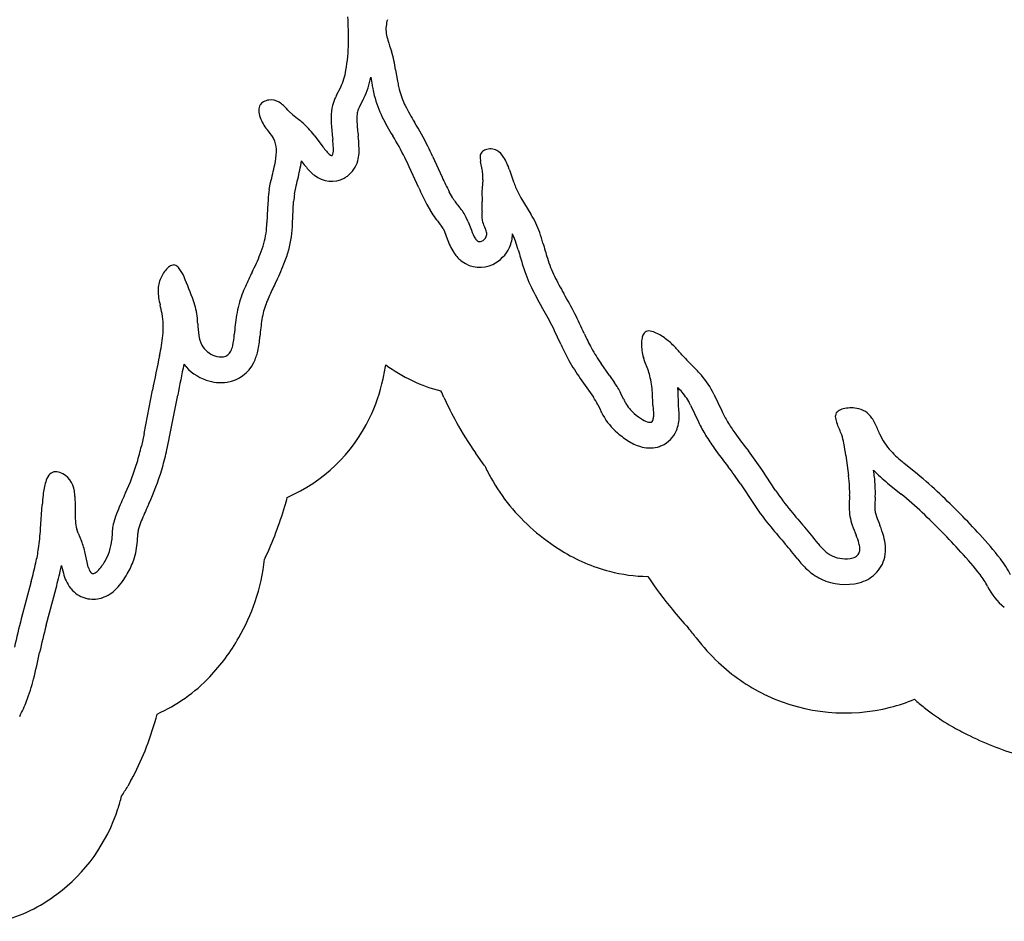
# Model space of a CAD drawing. Extents: x 0.09 to 7.78, y 0.05 to 9.07.
# Tile 3 of 12: x 3.66 to 5.58, y 0.79 to 2.55. Entities that reach past the tile are written whole.
import ezdxf

# ---------------------------------------------------------------- set-up
doc = ezdxf.new("R2010")
doc.units = 0

msp = doc.modelspace()

# ---------------------------------------------------------------- linework, layer by layer
at = {"layer": 'Default', "color": 12, "linetype": 'CONTINUOUS'}
for p, q in [((4.392852, 2.447703), (4.396488, 2.425549)), ((4.396488, 2.425549), (4.397511, 2.420171)), ((4.277884, 2.398287), (4.285851, 2.413609)), ((4.191998, 2.36041), (4.185843, 2.366307)), ((4.191998, 2.36041), (4.20153, 2.352645)), ((4.234409, 2.3201), (4.251153, 2.297743)), ((4.464754, 2.279387), (4.483372, 2.238454)), ((4.56155, 2.253572), (4.558328, 2.269008)), ((4.614676, 2.252861), (4.622603, 2.22937)), ((4.146792, 2.214663), (4.149461, 2.228284)), ((4.562363, 2.233477), (4.561117, 2.216862)), ((4.562363, 2.233477), (4.562574, 2.242431)), ((4.504268, 2.197529), (4.497358, 2.209744)), ((4.144367, 2.194701), (4.143342, 2.177567)), ((4.636785, 2.198616), (4.656353, 2.166502)), ((4.143342, 2.177567), (4.142357, 2.149905)), ((4.53435, 2.151877), (4.530505, 2.160336)), ((4.53435, 2.151877), (4.540446, 2.135351)), ((4.878319, 1.879054), (4.875386, 1.887797)), ((4.883827, 1.864743), (4.878319, 1.879054)), ((4.809316, 1.852861), (4.793115, 1.875704)), ((4.809316, 1.852861), (4.819232, 1.838464)), ((3.903029, 1.739622), (3.919317, 1.823995)), ((4.836845, 1.806431), (4.831515, 1.817833)), ((4.893619, 1.79457), (4.892916, 1.81935)), ((5.012186, 1.816519), (5.027772, 1.783569)), ((4.893619, 1.79457), (4.89475, 1.779264)), ((4.89475, 1.779264), (4.894895, 1.772261)), ((3.903029, 1.739622), (3.897743, 1.715151)), ((5.269312, 1.696674), (5.274597, 1.657966)), ((5.132857, 1.628852), (5.105894, 1.669534)), ((5.408915, 1.660558), (5.382343, 1.682158)), ((3.768405, 1.616902), (3.768586, 1.598633)), ((3.701408, 1.554092), (3.704523, 1.600691)), ((3.774624, 1.545897), (3.77203, 1.553362)), ((3.774624, 1.545897), (3.781224, 1.530438)), ((3.840728, 1.547417), (3.839986, 1.532927)), ((3.791982, 1.488984), (3.788301, 1.506946)), ((3.794309, 1.479834), (3.791982, 1.488984)), ((3.683246, 1.451661), (3.663968, 1.379329))]:
    msp.add_line(p, q, dxfattribs=at)
at = {"layer": 'Default', "color": 202, "linetype": 'CONTINUOUS'}
for p, q in [((4.344552, 2.433272), (4.347149, 2.41745)), ((4.347369, 2.416207), (4.348392, 2.410828)), ((4.322245, 2.37522), (4.330212, 2.390542)), ((4.209341, 2.270162), (4.211132, 2.26777)), ((4.437858, 2.217753), (4.419288, 2.258583)), ((4.196017, 2.205855), (4.198308, 2.217545)), ((4.193288, 2.175184), (4.194247, 2.191197)), ((4.192326, 2.148127), (4.193288, 2.175184)), ((4.453839, 2.185125), (4.460749, 2.17291)), ((4.485518, 2.138476), (4.488074, 2.132854)), ((4.488074, 2.132854), (4.493263, 2.118786)), ((4.752331, 1.846778), (4.768333, 1.824216)), ((4.768333, 1.824216), (4.778054, 1.810102)), ((3.952122, 1.730144), (3.968411, 1.814517)), ((4.943566, 1.797124), (4.942895, 1.820768)), ((4.786604, 1.795838), (4.791549, 1.785259)), ((4.944614, 1.78295), (4.943566, 1.797124)), ((4.966987, 1.79514), (4.982573, 1.76219)), ((4.944884, 1.773296), (4.944739, 1.780299)), ((3.946617, 1.704595), (3.951902, 1.729067)), ((5.324137, 1.664731), (5.323614, 1.668566)), ((5.064217, 1.641911), (5.09118, 1.601229)), ((5.350805, 1.643359), (5.377378, 1.621759)), ((3.889921, 1.530372), (3.890662, 1.544862)), ((3.742272, 1.482497), (3.743, 1.478946)), ((3.743524, 1.47666), (3.745765, 1.46785)), ((3.712282, 1.366453), (3.731559, 1.438785))]:
    msp.add_line(p, q, dxfattribs=at)
at = {"layer": 'Default', "color": 6, "linetype": 'CONTINUOUS'}
for p, q in [((4.563419, 1.680991), (4.548412, 1.702151)), ((4.566266, 1.676859), (4.563419, 1.680991)), ((3.877274, 1.064089), (3.871266, 1.053541))]:
    msp.add_line(p, q, dxfattribs=at)
at = {"layer": 'Default', "color": 12, "linetype": 'CONTINUOUS'}
for centre, radius, start, end in [((3.50423, 2.508943), 0.796788, 359.350643, 363.004831), ((4.427815, 2.526428), 0.053797, 173.547989, 188.570685), ((4.489104, 2.517018), 0.115781, 165.998057, 172.329008), ((4.464097, 2.531896), 0.090489, 188.570685, 197.231737), ((3.959259, 2.503786), 0.341729, 350.353592, 359.350643), ((4.943367, 2.680546), 0.592282, 197.231737, 199.424741), ((4.162813, 2.414891), 0.232367, 8.117592, 17.191591), ((4.169904, 2.467983), 0.128063, 334.87551, 350.353592), ((4.57709, 2.454327), 0.182798, 190.769073, 194.117663), ((4.373488, 2.348575), 0.107757, 152.526383, 157.710384), ((4.553583, 2.448414), 0.158559, 194.117663, 206.457255), ((4.146019, 2.36905), 0.019733, 148.796776, 181.749405), ((4.1447, 2.368605), 0.018866, 119.507828, 145.562562), ((4.14995, 2.359328), 0.029525, 97.25231, 119.507828), ((4.150544, 2.35956), 0.029376, 57.738528, 98.459205), ((4.137764, 2.339314), 0.053319, 46.130981, 57.738528), ((4.010953, 2.207395), 0.236304, 42.259426, 46.130981), ((4.352463, 2.357193), 0.085033, 157.710384, 173.545193), ((4.771921, 2.55707), 0.402439, 206.457255, 211.7426), ((4.17037, 2.369794), 0.044095, 181.749405, 199.615132), ((4.39865, 2.351968), 0.131515, 173.545193, 184.266066), ((4.200788, 2.380634), 0.076387, 199.615132, 220.343234), ((4.073371, 2.183239), 0.212423, 49.844091, 52.891784), ((4.110632, 2.2274), 0.154642, 36.830537, 49.844091), ((5.074797, 2.402405), 0.80954, 184.266066, 186.369735), ((3.954134, 2.051154), 0.559188, 26.280895, 31.7426), ((4.024569, 2.230961), 0.154817, 33.102606, 40.343234), ((4.118002, 2.293222), 0.04256, 21.043524, 31.582922), ((4.106575, 2.290561), 0.054205, 357.329703, 379.331648), ((3.99942, 2.282357), 0.272516, 2.737281, 6.369735), ((4.007999, 2.295158), 0.152888, 347.751432, 357.329703), ((4.408973, 2.415939), 0.197174, 216.830537, 220.051308), ((4.287272, 2.31115), 0.036636, 217.076879, 233.941608), ((4.266957, 2.284171), 0.003924, 306.329549, 345.355546), ((4.238465, 2.291616), 0.033373, 345.355546, 366.461574), ((3.752818, 1.951741), 0.783712, 24.712692, 26.280895), ((4.570649, 2.278809), 0.013148, 139.32812, 178.864185), ((4.573134, 2.275668), 0.017096, 109.077998, 136.770271), ((4.577544, 2.265664), 0.028007, 63.074175, 110.915103), ((4.570904, 2.258305), 0.037663, 30.979141, 59.13511), ((2.825192, 2.55194), 1.363247, 346.265933, 347.751432), ((4.267851, 2.283703), 0.00305, 225.355508, 297.981174), ((4.598268, 2.277344), 0.040801, 177.5766, 191.789296), ((4.494007, 2.212139), 0.127355, 18.648003, 30.979141), ((4.486079, 2.241017), 0.076508, 1.058594, 9.444812), ((5.033088, 2.488487), 0.603908, 204.457867, 207.488087), ((4.768436, 2.278584), 0.153913, 198.648003, 206.969229), ((4.385795, 2.175501), 0.24219, 170.694503, 175.452886), ((4.86696, 2.206505), 0.306018, 178.060396, 182.818691), ((4.822013, 2.305847), 0.214028, 206.969229, 210.067059), ((4.60612, 2.258623), 0.11877, 210.956729, 221.540777), ((4.35395, 2.184832), 0.207468, 356.648314, 361.829715), ((4.447811, 2.118362), 0.092736, 26.911391, 41.540777), ((4.693176, 2.164965), 0.132339, 176.648314, 181.54172), ((3.958519, 2.156446), 0.183954, 345.219188, 357.962355), ((4.608615, 2.162689), 0.047748, 181.54172, 193.519619), ((4.610894, 2.164457), 0.050391, 194.868189, 208.197916), ((4.493399, 2.067208), 0.190824, 19.406062, 31.355566), ((4.611524, 2.158697), 0.074814, 198.183275, 212.375353), ((4.531389, 2.121831), 0.03982, 14.292762, 28.197916), ((4.557111, 2.128384), 0.013277, 335.251746, 374.292762), ((4.372019, 2.024449), 0.319514, 15.58411, 19.406062), ((3.944317, 2.163767), 0.199584, 337.832796, 344.227194), ((4.562488, 2.128311), 0.017141, 214.360992, 233.097395), ((4.556824, 2.120767), 0.007707, 233.097395, 296.941854), ((4.552482, 2.130517), 0.018374, 295.234366, 335.251746), ((5.80459, 2.424001), 1.167732, 195.58411, 197.098664), ((3.647892, 2.284538), 0.519668, 333.648863, 337.832796), ((4.918198, 2.151334), 0.24035, 197.098664, 206.024186), ((3.993563, 2.017559), 0.062986, 135.8189, 156.989071), ((3.965221, 2.045102), 0.023466, 111.32556, 135.8189), ((3.960354, 2.057568), 0.010084, 64.256904, 111.32556), ((3.954902, 2.048396), 0.020734, 36.741223, 61.691345), ((3.908336, 2.013635), 0.078844, 23.187685, 36.741223), ((4.909112, 1.659803), 0.887801, 153.648863, 155.653804), ((3.99093, 2.017212), 0.060714, 155.715868, 179.019206), ((3.21338, 1.715954), 0.834872, 19.736691, 23.187685), ((5.179534, 2.278933), 0.531173, 206.024186, 210.17319), ((4.008577, 2.01691), 0.078363, 179.019206, 189.625676), ((4.34048, 1.917102), 0.263666, 155.653804, 159.423404), ((4.106147, 2.033457), 0.177326, 189.625676, 194.212916), ((3.866889, 1.950416), 0.140576, 5.701759, 19.736691), ((4.281037, 1.939418), 0.200172, 159.423404, 165.308324), ((3.955159, 1.567097), 0.885092, 27.286683, 30.17319), ((3.570875, 1.897884), 0.374848, 11.552036, 14.212916), ((4.292147, 1.936505), 0.211658, 165.308324, 170.902532), ((3.790749, 1.946961), 0.149654, 353.67715, 370.000888), ((3.855103, 1.949239), 0.15242, 1.822456, 5.701759), ((4.524583, 1.899285), 0.447055, 170.902532, 175.774781), ((3.465324, 1.346634), 1.421779, 24.401214, 26.13281), ((4.233817, 1.961289), 0.226486, 181.822456, 187.750593), ((4.885275, 1.928423), 0.010897, 100.954788, 154.652113), ((4.886002, 1.923007), 0.016355, 80.059754, 99.848315), ((4.881536, 1.897526), 0.042225, 63.360095, 80.059754), ((3.555448, 1.973034), 0.386396, 347.781589, 353.67715), ((4.067419, 1.938642), 0.058553, 187.750593, 207.216483), ((3.925578, 1.943538), 0.153582, 347.590514, 355.774781), ((5.130995, 2.102258), 0.407273, 204.401214, 208.820325), ((4.932415, 1.913907), 0.060798, 169.379706, 179.551574), ((4.900622, 1.919869), 0.028451, 152.314199, 169.379706), ((4.846071, 1.826826), 0.121321, 51.796795, 63.360095), ((4.826483, 1.801937), 0.152994, 43.012207, 51.796795), ((4.055953, 1.934994), 0.046732, 209.669086, 251.208038), ((4.054561, 1.907769), 0.01898, 278.438281, 335.175318), ((4.030086, 1.920543), 0.046575, 333.554578, 347.590514), ((5.048715, 2.056986), 0.31336, 208.820325, 215.345865), ((4.962286, 1.913673), 0.090671, 179.551574, 196.581973), ((4.620245, 1.609535), 0.435045, 40.307009, 43.012207), ((6.909777, 1.246674), 3.045677, 167.781589, 169.073225), ((4.052513, 1.921575), 0.032937, 249.354436, 278.438281), ((5.278428, 2.185304), 0.439535, 222.042128, 225.93986), ((4.756607, 1.818173), 0.135476, 14.454841, 20.105399), ((4.790436, 1.681035), 0.262194, 40.983942, 45.93986), ((4.722037, 1.809262), 0.171176, 3.378727, 14.454841), ((4.867741, 1.748197), 0.159788, 25.313875, 40.983942), ((4.66963, 1.735423), 0.181654, 26.979214, 34.557782), ((4.929296, 1.849646), 0.102053, 205.052702, 209.21671), ((4.907683, 1.837558), 0.077289, 209.21671, 229.592315), ((5.238612, 1.883295), 0.233236, 205.313875, 211.277601), ((5.271274, 1.759521), 0.028982, 104.023249, 125.527727), ((5.2798, 1.725384), 0.064167, 80.28875, 104.023249), ((5.285017, 1.74717), 0.041839, 32.653207, 82.297638), ((4.931593, 1.86253), 0.111821, 228.557793, 238.935661), ((4.895109, 1.800006), 0.03945, 237.467529, 255.700395), ((4.888388, 1.766974), 0.005514, 293.978103, 337.067471), ((4.876779, 1.771886), 0.01812, 337.067471, 361.186036), ((5.262093, 1.772553), 0.013145, 147.38539, 191.203681), ((5.297997, 1.777989), 0.049448, 189.29901, 202.941387), ((5.262615, 1.771648), 0.014081, 125.527727, 145.425223), ((5.254628, 1.725193), 0.079311, 25.727138, 34.17601), ((4.88774, 1.770393), 0.008937, 254.584351, 288.862095), ((5.307067, 1.92488), 0.313332, 211.277601, 215.978954), ((4.918157, 1.607735), 0.366816, 20.621131, 24.305186), ((4.931972, 1.569721), 0.43747, 22.751677, 25.727138), ((6.118473, 2.513946), 1.316018, 215.978954, 217.889044), ((5.144892, 1.69748), 0.12307, 10.865235, 18.692427), ((5.450595, 1.791187), 0.126501, 204.410932, 222.54086), ((3.407891, 1.826848), 0.502426, 343.430143, 347.154837), ((4.985837, 1.666951), 0.285028, 5.985671, 10.865235), ((4.616668, 1.345284), 0.586925, 33.535735, 37.889044), ((5.530774, 1.864763), 0.235321, 222.54086, 230.893977), ((3.471239, 1.808), 0.436333, 335.055624, 343.430143), ((3.754088, 1.632931), 0.044639, 145.12023, 163.132285), ((3.730502, 1.649373), 0.015888, 100.700333, 145.12023), ((3.730591, 1.641786), 0.023396, 68.679834, 97.465181), ((3.724155, 1.622668), 0.043556, 5.981084, 69.936402), ((4.987193, 1.618722), 0.290072, 3.277257, 7.775501), ((4.93376, 1.076005), 0.753309, 46.452257, 50.893977), ((3.837812, 1.607545), 0.132126, 163.132285, 174.593006), ((5.113134, 1.625933), 0.163924, 357.574566, 363.277257), ((4.113783, 1.573328), 0.410174, 173.467053, 176.174885), ((3.665458, 1.612796), 0.103029, 2.28412, 8.040735), ((4.737407, 1.219072), 0.960097, 155.055624, 157.09705), ((5.513786, 1.881325), 0.457, 213.535735, 219.740754), ((5.714167, 1.588734), 0.438302, 176.040888, 179.06862), ((4.337466, 0.44869), 1.618809, 42.523563, 46.452257), ((4.077159, 1.591341), 0.30866, 178.646296, 184.009311), ((4.073332, 1.499628), 0.23919, 157.09705, 162.046122), ((5.378174, 1.596414), 0.102252, 180.311406, 200.091632), ((3.958616, 1.5368), 0.118601, 162.046122, 168.959719), ((6.657422, 2.832165), 1.944279, 219.740754, 220.97012), ((3.247986, 1.581133), 0.454227, 351.740417, 356.587014), ((3.854335, 1.575723), 0.085288, 184.009311, 195.199834), ((3.926762, 1.543015), 0.086147, 168.959719, 177.070623), ((4.634427, 1.075454), 0.735001, 37.765319, 40.97012), ((5.779398, 1.743175), 0.529475, 200.091632, 202.347259), ((5.16147, 1.489149), 0.13863, 15.48078, 22.347259), ((4.934982, 0.996665), 0.808069, 38.15535, 42.523563), ((3.356808, 1.565336), 0.344265, 347.019685, 351.740417), ((3.655289, 1.479689), 0.135776, 11.580737, 21.948126), ((3.756338, 1.537208), 0.083758, 341.088785, 357.070623), ((5.309942, 1.598782), 0.119513, 217.765319, 226.613782), ((5.243684, 1.511919), 0.05332, 5.08898, 15.48078), ((5.274111, 1.514629), 0.022773, 347.80433, 365.08898), ((3.738607, 1.543282), 0.1025, 329.477169, 341.088785), ((5.269464, 1.555958), 0.060586, 226.613782, 243.983162), ((5.268313, 1.556586), 0.06066, 245.220739, 284.155906), ((5.277997, 1.518192), 0.021064, 284.155906, 313.322542), ((5.283213, 1.512661), 0.013461, 313.322542, 347.80433), ((5.421715, 1.379073), 0.189081, 26.813824, 38.15535), ((2.615973, 1.736103), 1.104526, 345.076783, 347.019685), ((3.821077, 1.486109), 0.027494, 193.192447, 217.460072), ((3.749786, 1.533684), 0.088034, 316.029915, 331.163278), ((3.80401, 1.473366), 0.006202, 219.91353, 253.004458), ((3.803701, 1.473324), 0.006078, 255.672004, 286.366211), ((3.79935, 1.485164), 0.018683, 288.937492, 317.588695), ((4.718492, 1.098284), 1.091332, 165.076783, 168.069972)]:
    msp.add_arc(centre, radius, start, end, dxfattribs=at)
at = {"layer": 'Default', "color": 202, "linetype": 'CONTINUOUS'}
for centre, radius, start, end in [((4.169904, 2.467983), 0.178063, 334.87551, 348.75904), ((4.396488, 2.425549), 0.05, 189.321594, 190.769073), ((4.57709, 2.454327), 0.232798, 190.769073, 194.117663), ((4.553583, 2.448414), 0.208559, 194.117663, 206.457255), ((4.285851, 2.413609), 0.05, 332.526383, 334.87551), ((4.39865, 2.351968), 0.081515, 173.545193, 184.266066), ((4.352463, 2.357193), 0.035033, 157.710384, 173.545193), ((4.373488, 2.348575), 0.057757, 152.526383, 157.710384), ((5.074797, 2.402405), 0.75954, 184.266066, 186.369735), ((4.771921, 2.55707), 0.452439, 206.457255, 211.7426), ((3.99942, 2.282357), 0.322516, 2.972701, 6.369735), ((3.954134, 2.051154), 0.509188, 26.280895, 31.7426), ((4.238465, 2.291616), 0.083373, 345.355546, 365.138394), ((4.007999, 2.295158), 0.202888, 347.751432, 352.923052), ((4.408973, 2.415939), 0.247174, 216.830537, 219.797779), ((4.266957, 2.284171), 0.053924, 306.329549, 345.355546), ((3.752818, 1.951741), 0.733712, 24.721232, 26.280895), ((2.825192, 2.55194), 1.413247, 346.313195, 347.751432), ((4.287272, 2.31115), 0.086636, 218.070358, 232.606979), ((4.267851, 2.283703), 0.05305, 231.269514, 297.981174), ((4.269282, 2.28101), 0.05, 297.981174, 306.329549), ((4.385795, 2.175501), 0.19219, 170.912836, 175.315428), ((5.033088, 2.488487), 0.653908, 204.457867, 207.488087), ((4.497358, 2.209744), 0.05, 207.488087, 209.497166), ((4.504268, 2.197529), 0.05, 209.497166, 210.956729), ((4.60612, 2.258623), 0.16877, 210.956729, 221.540777), ((3.958519, 2.156446), 0.233954, 345.219188, 357.962355), ((4.447811, 2.118362), 0.042736, 28.076073, 41.540777), ((4.611524, 2.158697), 0.124814, 198.64875, 212.375353), ((4.557111, 2.128384), 0.063277, 335.251746, 359.723799), ((4.493399, 2.067208), 0.140824, 19.406062, 25.610435), ((4.372019, 2.024449), 0.269514, 15.58411, 19.406062), ((3.944317, 2.163767), 0.249584, 337.832796, 344.227194), ((4.136387, 2.109515), 0.05, 344.227194, 345.219188), ((4.548339, 2.118637), 0.05, 212.375353, 214.360992), ((4.562488, 2.128311), 0.067141, 214.360992, 233.097395), ((4.552482, 2.130517), 0.068374, 295.750653, 335.251746), ((5.80459, 2.424001), 1.217732, 195.58411, 197.098664), ((4.556824, 2.120767), 0.057707, 233.097395, 296.074106), ((3.647892, 2.284538), 0.569668, 333.648863, 337.832796), ((4.918198, 2.151334), 0.29035, 197.098664, 206.024186), ((4.909112, 1.659803), 0.837801, 153.648863, 155.653804), ((5.179534, 2.278933), 0.581173, 206.024186, 210.17319), ((4.34048, 1.917102), 0.213666, 155.653804, 159.423404), ((4.292147, 1.936505), 0.161658, 165.308324, 170.902532), ((4.281037, 1.939418), 0.150172, 159.423404, 165.308324), ((3.955159, 1.567097), 0.835092, 27.321034, 30.17319), ((4.524583, 1.899285), 0.397055, 170.902532, 175.774781), ((3.465324, 1.346634), 1.371779, 24.401214, 26.111663), ((3.925578, 1.943538), 0.203582, 347.590514, 355.774781), ((4.030086, 1.920543), 0.096575, 333.915661, 347.590514), ((5.130995, 2.102258), 0.457273, 204.401214, 208.820325), ((5.048715, 2.056986), 0.36336, 208.820325, 215.345865), ((6.909777, 1.246674), 2.995677, 167.905407, 169.073225), ((4.055953, 1.934994), 0.096732, 218.826468, 250.752418), ((4.054561, 1.907769), 0.06898, 278.438281, 334.506042), ((4.052513, 1.921575), 0.082937, 249.940542, 278.438281), ((4.722037, 1.809262), 0.221176, 3.378727, 5.17849), ((4.790436, 1.681035), 0.212194, 40.983942, 44.296597), ((4.892916, 1.81935), 0.05, 1.625148, 3.378727), ((4.66963, 1.735423), 0.131654, 27.315705, 34.557782), ((4.867741, 1.748197), 0.109788, 25.313875, 40.983942), ((4.929296, 1.849646), 0.152053, 205.052702, 209.21671), ((4.907683, 1.837558), 0.127289, 209.21671, 229.382563), ((4.876779, 1.771886), 0.06812, 337.067471, 361.186036), ((4.89475, 1.779264), 0.05, 1.186036, 4.22816), ((4.888388, 1.766974), 0.055514, 293.978103, 337.067471), ((5.238612, 1.883295), 0.283236, 205.313875, 211.277601), ((3.903029, 1.739622), 0.05, 347.812749, 349.073225), ((4.931593, 1.86253), 0.161821, 228.712455, 238.734199), ((5.307067, 1.92488), 0.363332, 211.277601, 215.978954), ((4.895109, 1.800006), 0.08945, 237.923731, 255.469811), ((4.88774, 1.770393), 0.058937, 255.181207, 288.862095), ((4.890629, 1.761936), 0.05, 288.862095, 293.978103), ((6.118473, 2.513946), 1.366018, 215.978954, 217.889044), ((3.407891, 1.826848), 0.552426, 343.430143, 347.154837), ((3.897743, 1.715151), 0.05, 347.154837, 347.812749), ((3.471239, 1.808), 0.486333, 335.055624, 343.430143), ((4.616668, 1.345284), 0.536925, 33.535735, 37.889044), ((5.530774, 1.864763), 0.285321, 223.443089, 230.893977), ((4.987193, 1.618722), 0.340072, 3.277257, 7.775501), ((5.113134, 1.625933), 0.213924, 357.574566, 363.277257), ((5.714167, 1.588734), 0.388302, 176.040888, 178.977662), ((5.276911, 1.618996), 0.05, 356.040888, 357.574566), ((4.93376, 1.076005), 0.703309, 46.452257, 50.893977), ((4.737407, 1.219072), 0.910097, 155.055624, 157.09705), ((5.513786, 1.881325), 0.507, 213.535735, 219.740754), ((5.378174, 1.596414), 0.052252, 180.82477, 200.091632), ((4.073332, 1.499628), 0.18919, 157.09705, 162.046122), ((5.779398, 1.743175), 0.479475, 200.091632, 202.347259), ((4.337466, 0.44869), 1.568809, 42.523563, 46.452257), ((3.958616, 1.5368), 0.068601, 162.046122, 168.959719), ((6.657422, 2.832165), 1.994279, 219.740754, 220.97012), ((5.16147, 1.489149), 0.18863, 15.48078, 22.347259), ((3.926762, 1.543015), 0.036147, 168.959719, 177.070623), ((5.243684, 1.511919), 0.10332, 5.08898, 15.48078), ((3.756338, 1.537208), 0.133758, 341.088785, 357.070623), ((4.634427, 1.075454), 0.685001, 37.765319, 40.97012), ((5.274111, 1.514629), 0.072773, 347.80433, 365.08898), ((5.283213, 1.512661), 0.063461, 313.322542, 347.80433), ((4.934982, 0.996665), 0.758069, 38.15535, 42.523563), ((2.615973, 1.736103), 1.154526, 345.076783, 347.019685), ((3.356808, 1.565336), 0.394265, 347.019685, 347.871196), ((3.791982, 1.488984), 0.05, 191.580737, 194.268765), ((3.738607, 1.543282), 0.1525, 329.749964, 341.088785), ((5.309942, 1.598782), 0.169513, 217.765319, 226.613782), ((3.821077, 1.486109), 0.077494, 193.627675, 217.460072), ((3.749786, 1.533684), 0.138034, 316.252989, 330.85388), ((5.269464, 1.555958), 0.110586, 226.613782, 243.983162), ((5.277997, 1.518192), 0.071064, 284.155906, 313.322542), ((5.421715, 1.379073), 0.139081, 26.968024, 38.15535), ((3.799253, 1.469387), 0.05, 217.460072, 219.91353), ((3.79935, 1.485164), 0.068683, 288.937492, 316.90223), ((5.242889, 1.501512), 0.05, 243.983162, 245.220739), ((5.268313, 1.556586), 0.11066, 245.220739, 284.155906), ((5.651488, 1.493767), 0.117736, 206.005587, 231.452105), ((3.80401, 1.473366), 0.056202, 219.91353, 253.004458), ((3.802197, 1.467435), 0.05, 253.004458, 255.672004), ((3.803701, 1.473324), 0.056078, 255.672004, 286.366211), ((3.805413, 1.467493), 0.05, 286.366211, 288.937492), ((4.718492, 1.098284), 1.041332, 165.076783, 168.069972), ((2.218426, 1.626499), 1.513925, 346.059772, 348.069972), ((3.331166, 1.350295), 0.367418, 339.066037, 346.059772), ((3.422249, 1.315452), 0.269898, 332.102427, 339.066037)]:
    msp.add_arc(centre, radius, start, end, dxfattribs=at)
at = {"layer": 'Default', "color": 6, "linetype": 'CONTINUOUS'}
for centre, radius, start, end in [((3.925578, 1.943538), 0.453582, 347.590514, 351.113746), ((4.556824, 2.120767), 0.307707, 233.482321, 255.765971), ((4.030086, 1.920543), 0.346575, 334.115117, 347.590514), ((3.465324, 1.346634), 1.121779, 24.401214, 25.100909), ((5.130995, 2.102258), 0.707273, 204.401214, 208.820325), ((4.054561, 1.907769), 0.31898, 293.53561, 334.260042), ((5.048715, 2.056986), 0.61336, 208.820325, 215.345865), ((4.929296, 1.849646), 0.402053, 205.452448, 209.21671), ((4.907683, 1.837558), 0.377289, 209.21671, 229.15209), ((3.407891, 1.826848), 0.802426, 343.430143, 344.715892), ((3.471239, 1.808), 0.736333, 335.055624, 343.430143), ((4.931593, 1.86253), 0.411821, 228.908105, 238.512688), ((4.737407, 1.219072), 0.660097, 155.055624, 155.285373), ((4.895109, 1.800006), 0.33945, 238.251893, 255.372099), ((3.756338, 1.537208), 0.383758, 341.088785, 353.694239), ((4.88774, 1.770393), 0.308937, 255.30739, 269.284414), ((5.513786, 1.881325), 0.757, 213.684339, 219.740754), ((3.738607, 1.543282), 0.4025, 330.087393, 341.088785), ((6.657422, 2.832165), 2.244279, 219.740754, 220.97012), ((3.749786, 1.533684), 0.388034, 316.43607, 330.492659), ((4.634427, 1.075454), 0.435001, 37.765319, 40.97012), ((5.309942, 1.598782), 0.419513, 217.765319, 226.613782), ((5.269464, 1.555958), 0.360586, 226.613782, 243.983162), ((3.79935, 1.485164), 0.318683, 293.89143, 316.615836), ((5.242889, 1.501512), 0.3, 243.983162, 245.220739), ((5.268313, 1.556586), 0.36066, 245.220739, 284.155906), ((5.277997, 1.518192), 0.321064, 284.155906, 292.946197), ((5.651488, 1.493767), 0.367736, 227.525284, 231.452105), ((3.331166, 1.350295), 0.617418, 339.066037, 345.316086), ((5.680146, 1.529733), 0.413723, 231.452105, 238.990036), ((5.747661, 1.642053), 0.544772, 238.990036, 242.905303), ((5.795819, 1.736184), 0.650508, 242.905303, 252.455061), ((3.422249, 1.315452), 0.519898, 332.102427, 339.066037), ((3.616591, 1.212563), 0.3, 330.336009, 332.102427), ((3.154427, 1.486356), 0.837521, 327.294553, 328.063024), ((3.610584, 1.202015), 0.3, 328.063024, 330.336009), ((3.501304, 1.122413), 0.368664, 342.090258, 346.096309), ((3.532642, 1.112285), 0.33573, 306.632022, 342.090258), ((3.543095, 1.096891), 0.317141, 284.867466, 306.775965)]:
    msp.add_arc(centre, radius, start, end, dxfattribs=at)

doc.saveas('drawing.dxf')
